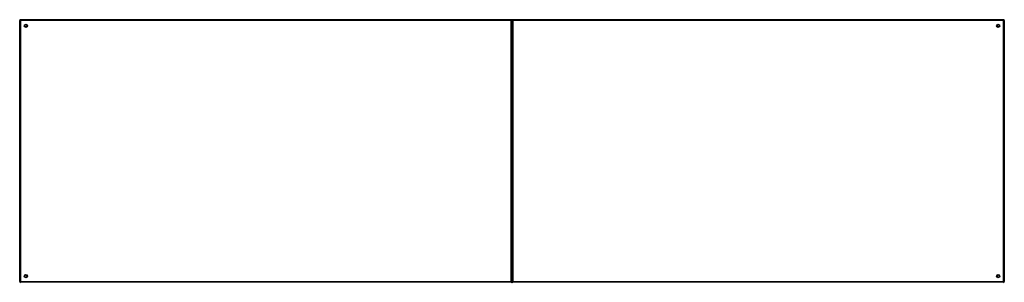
# Model space of a CAD drawing. Header units: inches. Extents: x 84 to 204, y 60 to 92.
import ezdxf

# ---------------------------------------------------------------- set-up
doc = ezdxf.new("R2010")
doc.units = ezdxf.units.IN
doc.header["$MEASUREMENT"] = 0
doc.layers.add('Visible Edges(ANSI)', color=7, linetype='Continuous', lineweight=25)
doc.layers.add('Visible Tangent Edges(ANSI)', color=7, linetype='Continuous', lineweight=25)

msp = doc.modelspace()

# ---------------------------------------------------------------- linework, layer by layer
at = {"layer": 'Visible Edges(ANSI)'}
for p, q in [((84.36, 60.21), (84.36, 92.02)), ((84.46, 92.12), (144.26, 92.12)), ((85.22, 91.22), (85.22, 91.21)), ((85.26, 91.25), (85.25, 91.25)), ((144.36, 60.21), (144.36, 92.02)), ((144.36, 92.02), (144.36, 60.21)), ((144.46, 92.12), (204.26, 92.12)), ((203.46, 91.25), (203.45, 91.25)), ((203.49, 91.21), (203.49, 91.22)), ((204.36, 92.02), (204.36, 60.21)), ((144.26, 60.12), (84.46, 60.12)), ((85.22, 61.02), (85.22, 61.01)), ((85.25, 60.98), (85.26, 60.98)), ((204.26, 60.12), (144.46, 60.12)), ((203.45, 60.98), (203.46, 60.98)), ((203.49, 61.01), (203.49, 61.02))]:
    msp.add_line(p, q, dxfattribs=at)
for centre in [(85.11, 91.37), (203.61, 91.37), (85.11, 60.87), (203.61, 60.87)]:
    msp.add_circle(centre, 0.195, dxfattribs=at)
for centre, radius, start, end in [((84.46, 92.02), 0.099, 90, 180), ((85.25, 91.22), 0.031, 90, 180), ((144.26, 92.02), 0.099, 0, 90), ((144.46, 92.02), 0.099, 90, 180), ((203.46, 91.22), 0.031, 0, 90), ((204.26, 92.02), 0.099, 0, 90), ((84.46, 60.21), 0.099, 180, 270), ((85.25, 61.01), 0.031, 180, 270), ((144.26, 60.21), 0.099, 270, 0), ((144.46, 60.21), 0.099, 180, 270), ((203.46, 61.01), 0.031, 270, 0), ((204.26, 60.21), 0.099, 270, 0)]:
    msp.add_arc(centre, radius, start, end, dxfattribs=at)
at = {"layer": 'Visible Tangent Edges(ANSI)'}
for p, q in [((84.36, 92.02), (84.46, 92.02)), ((84.46, 92.02), (84.46, 92.12)), ((84.46, 92.02), (84.46, 60.21)), ((144.26, 92.02), (84.46, 92.02)), ((85.12, 91.35), (85.25, 91.25)), ((85.22, 91.22), (85.12, 91.35)), ((85.12, 91.35), (85.3, 91.35)), ((85.12, 91.35), (85.12, 91.24)), ((85.12, 91.17), (85.12, 91.24)), ((144.26, 92.12), (144.26, 92.02)), ((144.26, 92.02), (144.36, 92.02)), ((144.26, 60.21), (144.26, 92.02)), ((144.36, 92.02), (144.46, 92.02)), ((144.46, 92.02), (144.46, 92.12)), ((144.46, 92.02), (144.46, 60.21)), ((204.26, 92.02), (144.46, 92.02)), ((203.41, 91.35), (203.59, 91.35)), ((203.46, 91.25), (203.59, 91.35)), ((203.59, 91.35), (203.49, 91.22)), ((203.59, 91.24), (203.59, 91.35)), ((203.59, 91.24), (203.59, 91.17)), ((204.26, 92.12), (204.26, 92.02)), ((204.26, 92.02), (204.36, 92.02)), ((204.26, 60.21), (204.26, 92.02)), ((84.46, 60.21), (84.36, 60.21)), ((84.46, 60.21), (144.26, 60.21)), ((84.46, 60.12), (84.46, 60.21)), ((85.12, 60.99), (85.12, 61.06)), ((85.12, 60.88), (85.22, 61.01)), ((85.12, 60.99), (85.12, 60.88)), ((85.25, 60.98), (85.12, 60.88)), ((85.3, 60.88), (85.12, 60.88)), ((144.26, 60.21), (144.26, 60.12)), ((144.36, 60.21), (144.26, 60.21)), ((144.46, 60.21), (144.36, 60.21)), ((144.46, 60.21), (204.26, 60.21)), ((144.46, 60.12), (144.46, 60.21)), ((203.59, 60.88), (203.41, 60.88)), ((203.59, 60.88), (203.46, 60.98)), ((203.49, 61.01), (203.59, 60.88)), ((203.59, 61.06), (203.59, 60.99)), ((203.59, 60.88), (203.59, 60.99)), ((204.26, 60.21), (204.26, 60.12)), ((204.36, 60.21), (204.26, 60.21))]:
    msp.add_line(p, q, dxfattribs=at)

doc.saveas('drawing.dxf')
